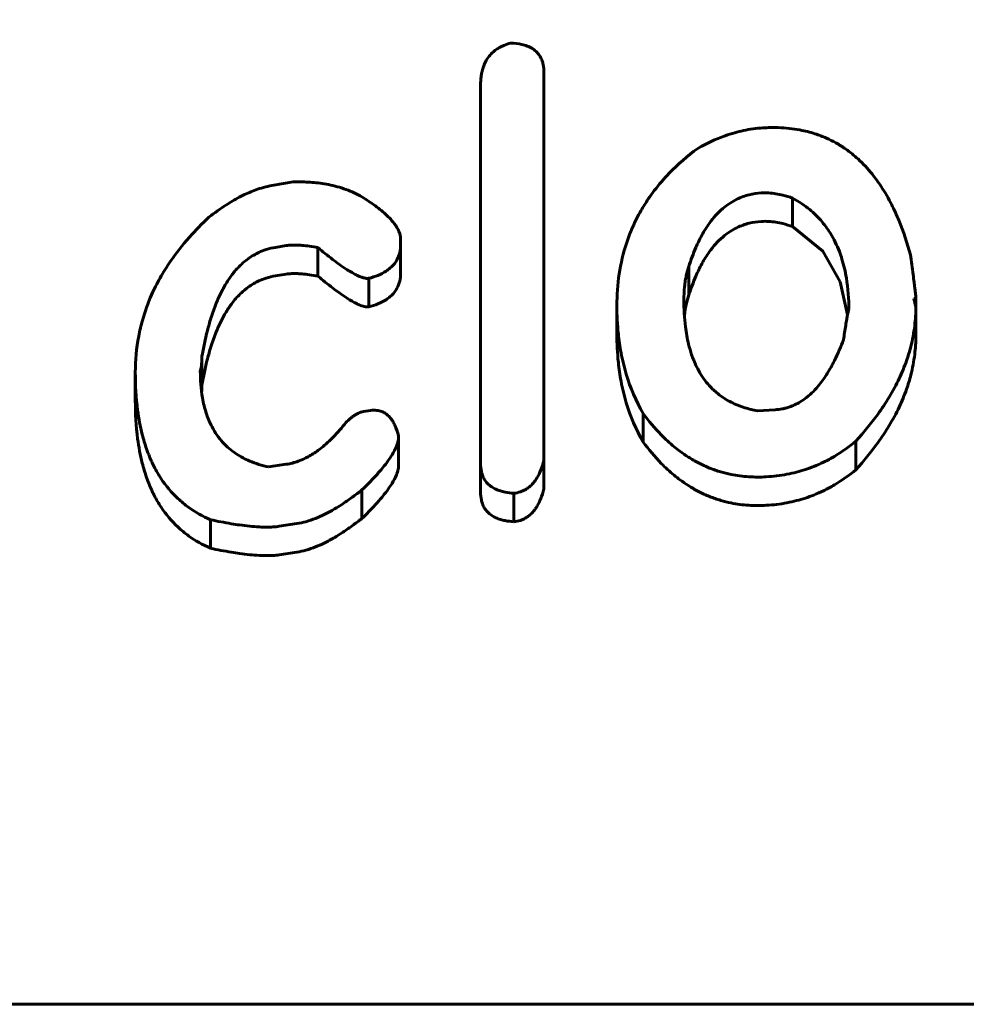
# Model space of a CAD drawing. Header units: millimetres. Extents: x 0 to 841, y 0 to 594.
# Tile 7 of 25: x 237.65 to 242.35, y 375.59 to 380.48. Entities that reach past the tile are written whole.
import ezdxf

# ---------------------------------------------------------------- set-up
doc = ezdxf.new("R2010")
doc.units = ezdxf.units.MM
doc.linetypes.add('K5LT_BASIC', pattern=[0])
doc.linetypes.add('K5LT_THIN', pattern=[0])
doc.layers.add('Системный слой', color=7, linetype='Continuous')
doc.layers.add('Системный слой (1)', color=7, linetype='Continuous', true_color=0x6c6c6c)
doc.styles.add('KDIMTEXTSTYLE', font='txt', dxfattribs={"width": 0.96, "oblique": 15, "height": 5})
doc.styles.add('KTEXTSTYLE', font='txt', dxfattribs={"width": 0.96, "height": 5})
doc.dimstyles.new('KDIMSTYLE (1.00)', dxfattribs={"dimtxt": 5, "dimasz": 1, "dimexe": 2, "dimexo": 0, "dimgap": 1, "dimtad": 1, "dimtxsty": 'KDIMTEXTSTYLE', "dimsah": 1, "dimcen": 0, "dimdle": 1, "dimadec": 0, "dimazin": 0, "dimtfac": 0.667, "dimtmove": 0, "dimatfit": 3, "dimfxl": 1, "dimtvp": 1, "dimtolj": 1, "dimtzin": 0, "dimarcsym": 0})

# ---------------------------------------------------------------- blocks, each defined once
blk = doc.blocks.new('U11')
at = {"layer": 'Системный слой (1)', "color": 150, "linetype": 'K5LT_BASIC', "lineweight": 60, "true_color": 0x0080ff}
for p, q in [((240.9739, 379.1107), (240.9634, 379.0757)), ((240.9634, 379.0757), (240.9563, 379.0404)), ((240.9563, 379.0404), (240.9518, 379.005))]:
    blk.add_line(p, q, dxfattribs=at)
blk = doc.blocks.new('U14')
at = {"layer": 'Системный слой (1)', "color": 150, "linetype": 'K5LT_BASIC', "lineweight": 60, "true_color": 0x0080ff}
for p, q in [((241.6386, 379.3273), (241.4882, 379.4496)), ((241.724, 379.1752), (241.6386, 379.3273)), ((241.7613, 379.0122), (241.724, 379.1752))]:
    blk.add_line(p, q, dxfattribs=at)
blk = doc.blocks.new('D0')
at = {"layer": 'Системный слой (1)'}
for points in [[(219.7896, 393.517), (220.2896, 394.1752), (215.2896, 393.517), (220.2896, 392.8587)], [(270.2896, 393.517), (265.2896, 394.1752), (265.7896, 393.517), (265.2896, 392.8587)]]:
    blk.add_hatch(color=7, dxfattribs=at).paths.add_polyline_path(points)
at = {"layer": 'Системный слой (1)', "color": 7, "linetype": 'K5LT_THIN', "lineweight": 18}
for p, q in [((215.2896, 375.5919), (215.2896, 395.517)), ((270.2896, 375.5919), (270.2896, 395.517)), ((215.2896, 393.517), (220.2896, 394.1752)), ((220.2896, 394.1752), (219.7896, 393.517)), ((265.7896, 393.517), (265.2896, 394.1752)), ((265.2896, 394.1752), (270.2896, 393.517)), ((220.2896, 392.8587), (215.2896, 393.517)), ((215.2896, 393.517), (270.2896, 393.517)), ((219.7896, 393.517), (220.2896, 392.8587)), ((270.2896, 393.517), (265.2896, 392.8587)), ((265.2896, 392.8587), (265.7896, 393.517))]:
    blk.add_line(p, q, dxfattribs=at)
blk.add_wipeout([(239.1015, 394.517), (239.1015, 401.8988), (246.1827, 401.8988), (246.1827, 394.517)]).dxf.layer = 'Системный слой (1)'
at = {"layer": 'Системный слой (1)', "color": 7, "insert": (239.1015, 401.1045), "char_height": 5, "attachment_point": 1, "style": 'KTEXTSTYLE'}
blk.add_mtext('\\fArial|b0|c204|p34;\\H5.0;\\W1.000;\\Q15;\\fGOST Type AU|b0|i0|c204|p34;\\Q15;\\W0.960;55', dxfattribs=at)
blk = doc.blocks.new('KDIMARROW_01')
at = {"layer": 'Системный слой'}
blk.add_hatch(color=0, dxfattribs=at).paths.add_polyline_path([(0, 0), (-5, 0.6583), (-4.5, 0), (-5, -0.6583)])
at = {"layer": 'Системный слой', "color": 0, "linetype": 'K5LT_THIN', "lineweight": 18}
for p, q in [((-4.5, 0), (-5, 0.6583)), ((-5, 0.6583), (0, 0)), ((0, 0), (-5, -0.6583)), ((-5, -0.6583), (-4.5, 0))]:
    blk.add_line(p, q, dxfattribs=at)
at = {"layer": 'Системный слой (1)', "color": 0, "linetype": 'K5LT_THIN', "lineweight": 18}
blk.add_line((642.9314, 279.5919), (641.9314, 279.5919), dxfattribs=at)

msp = doc.modelspace()

# ---------------------------------------------------------------- linework, layer by layer
at = {"layer": 'Системный слой (1)', "color": 150, "linetype": 'K5LT_BASIC', "lineweight": 60, "true_color": 0x0080ff}
for p, q in [((240.2546, 380.2145), (240.2546, 378.2906)), ((239.9404, 378.2731), (239.9404, 380.1515)), ((238.9151, 379.6553), (239.011, 379.6708)), ((241.4882, 379.4496), (241.4882, 379.591)), ((238.9763, 379.3551), (238.9234, 379.3466)), ((239.1334, 379.204), (239.1334, 379.3454)), ((239.5435, 379.3867), (239.5435, 379.3605)), ((239.5435, 379.2191), (239.5435, 379.3605)), ((240.9739, 379.1107), (240.9739, 379.2521)), ((238.9763, 379.2137), (238.9234, 379.2052)), ((239.3864, 379.0515), (239.3864, 379.193)), ((242.1001, 379.0498), (242.1001, 379.1011)), ((240.6167, 378.9163), (240.6167, 379.0577)), ((240.9491, 379.0853), (240.9491, 379.0853)), ((242.0901, 379.0925), (242.1001, 379.0498)), ((242.1001, 378.9084), (242.1001, 379.0498)), ((238.5579, 378.663), (238.5579, 378.8045)), ((238.2272, 378.5857), (238.2272, 378.7271)), ((238.5497, 378.733), (238.5497, 378.733)), ((239.36, 378.5327), (239.3947, 378.5375)), ((240.7474, 378.3806), (240.7474, 378.522)), ((241.4022, 378.5411), (241.3146, 378.536)), ((239.5336, 378.2672), (239.5336, 378.4087)), ((241.8024, 378.2438), (241.8024, 378.3852)), ((238.8887, 378.2571), (238.9763, 378.2706)), ((239.9404, 378.1317), (239.9404, 378.2731)), ((240.2546, 378.1491), (240.2546, 378.2906)), ((239.3517, 378.0019), (239.3517, 378.1434)), ((240.1058, 377.9856), (240.1058, 378.127)), ((238.6009, 377.8539), (238.6009, 377.9953)), ((239.0292, 377.9762), (238.9416, 377.963)), ((239.0292, 377.8347), (238.9416, 377.8215)), ((215.2896, 375.5919), (270.2896, 375.5919))]:
    msp.add_line(p, q, dxfattribs=at)
msp.add_arc((238.2469, 378.6631), 0.311, 353.6471, 359.9964, dxfattribs=at)
for points, knots in [([(240.0892, 380.3599), (240.0778, 380.3568), (240.0611, 380.3511), (240.0394, 380.3409), (240.0215, 380.3304), (240.0014, 380.3151), (239.981, 380.2936), (239.9643, 380.2674), (239.953, 380.2401), (239.9464, 380.2156), (239.9415, 380.1863), (239.9404, 380.1654), (239.9404, 380.1515)], [0, 0, 0, 0, 1.358897, 2.023749, 2.839894, 3.882622, 5.223402, 6.817403, 8.322351, 9.666934, 10.756035, 13, 13, 13, 13]), ([(240.2546, 380.2145), (240.2546, 380.2275), (240.253, 380.247), (240.2459, 380.273), (240.2368, 380.2935), (240.2214, 380.3145), (240.1995, 380.3326), (240.1731, 380.3456), (240.1369, 380.3563), (240.1081, 380.3593), (240.0892, 380.3599)], [0, 0, 0, 0, 2.005634, 2.963157, 4.094934, 5.34861, 6.666509, 7.845809, 8.939602, 11, 11, 11, 11]), ([(241.341, 379.939), (241.3084, 379.937), (241.2613, 379.9304), (241.1995, 379.9151), (241.1206, 379.89), (241.0608, 379.8616), (241.0186, 379.8376)], [0, 0, 0, 0, 1.939784, 2.830615, 3.848867, 7, 7, 7, 7]), ([(242.0736, 379.3102), (242.0579, 379.367), (242.0302, 379.4508), (241.9788, 379.5638), (241.9351, 379.6406), (241.8802, 379.7168), (241.8221, 379.78), (241.7597, 379.8306), (241.706, 379.8644), (241.6548, 379.89), (241.5959, 379.9125), (241.5163, 379.9327), (241.4287, 379.9418), (241.3665, 379.9406), (241.341, 379.939)], [0, 0, 0, 0, 2.927225, 4.263986, 5.891371, 7.066975, 8.556075, 9.662103, 10.44288, 11.114566, 11.892716, 12.82025, 14.107549, 15, 15, 15, 15]), ([(241.0186, 379.8376), (240.9664, 379.7992), (240.8888, 379.7317), (240.8136, 379.6445), (240.7681, 379.5814), (240.7309, 379.5218), (240.6945, 379.4495), (240.6345, 379.2942), (240.6167, 379.162), (240.6167, 379.0577)], [0, 0, 0, 0, 1.852839, 3.023743, 3.56165, 4.326802, 5.306302, 6.256576, 10, 10, 10, 10]), ([(238.9151, 379.6553), (238.8873, 379.6507), (238.8371, 379.6375), (238.7808, 379.6142), (238.7292, 379.5884), (238.6683, 379.5526), (238.6203, 379.5177), (238.5927, 379.496)], [0, 0, 0, 0, 1.761515, 3.275762, 3.914316, 5.538419, 8, 8, 8, 8]), ([(239.3335, 379.6075), (239.3076, 379.6205), (239.2665, 379.6373), (239.2084, 379.6534), (239.1531, 379.6645), (239.0875, 379.6714), (239.0355, 379.6717), (239.011, 379.6708)], [0, 0, 0, 0, 2.276212, 3.385465, 4.427765, 6.326566, 8, 8, 8, 8]), ([(239.5435, 379.3867), (239.5435, 379.4), (239.5371, 379.4272), (239.5156, 379.4623), (239.4893, 379.4923), (239.4536, 379.5258), (239.4024, 379.5648), (239.3572, 379.5935), (239.3335, 379.6075)], [0, 0, 0, 0, 1.243393, 2.649303, 3.71506, 4.731905, 6.811683, 9, 9, 9, 9]), ([(241.3328, 379.6166), (241.3126, 379.6154), (241.2819, 379.6108), (241.2419, 379.5987), (241.2097, 379.5851), (241.1752, 379.5654), (241.1393, 379.5381), (241.1054, 379.5044), (241.0703, 379.4604), (241.0376, 379.4075), (241.0029, 379.3357), (240.9839, 379.2834), (240.9739, 379.2521)], [0, 0, 0, 0, 1.194455, 1.834319, 2.532417, 3.363435, 4.398546, 5.577266, 6.744721, 8.54203, 10.325285, 13, 13, 13, 13]), ([(241.4882, 379.591), (241.4724, 379.5965), (241.4454, 379.6047), (241.3939, 379.6155), (241.3575, 379.6181), (241.3328, 379.6166)], [0, 0, 0, 0, 1.975482, 3.278358, 6, 6, 6, 6]), ([(241.7677, 379.0381), (241.7677, 379.0903), (241.762, 379.1748), (241.7402, 379.2702), (241.7199, 379.3293), (241.701, 379.3728), (241.6719, 379.4254), (241.6316, 379.4803), (241.5707, 379.5398), (241.5198, 379.5741), (241.4882, 379.591)], [0, 0, 0, 0, 2.819732, 4.525677, 5.216055, 6.116585, 6.989777, 8.283507, 9.474028, 11, 11, 11, 11]), ([(238.5927, 379.496), (238.5581, 379.464), (238.4887, 379.3935), (238.4087, 379.2919), (238.3488, 379.1956), (238.2997, 379.0976), (238.265, 379.0011), (238.2348, 378.8724), (238.2272, 378.7864), (238.2272, 378.7271)], [0, 0, 0, 0, 1.424192, 3.039196, 4.133439, 5.192268, 6.789675, 7.763975, 10, 10, 10, 10]), ([(241.3328, 379.4752), (241.3126, 379.474), (241.2819, 379.4694), (241.2419, 379.4573), (241.2097, 379.4437), (241.1752, 379.424), (241.1393, 379.3967), (241.1054, 379.363), (241.0703, 379.3189), (241.0376, 379.2661), (241.0029, 379.1943), (240.9839, 379.142), (240.9739, 379.1107)], [0, 0, 0, 0, 1.194455, 1.834319, 2.532417, 3.363435, 4.398546, 5.577266, 6.744721, 8.54203, 10.325285, 13, 13, 13, 13]), ([(241.4882, 379.4496), (241.4724, 379.4551), (241.4454, 379.4633), (241.3939, 379.4741), (241.3575, 379.4767), (241.3328, 379.4752)], [0, 0, 0, 0, 1.975482, 3.278358, 6, 6, 6, 6]), ([(238.5579, 378.8045), (238.5651, 378.8474), (238.578, 378.9112), (238.603, 378.9998), (238.6251, 379.0625), (238.6516, 379.1219), (238.6791, 379.1716), (238.7118, 379.2187), (238.7473, 379.2582), (238.7831, 379.2882), (238.8129, 379.3077), (238.8427, 379.3232), (238.8787, 379.3372), (238.9073, 379.344), (238.9234, 379.3466)], [0, 0, 0, 0, 3.176372, 4.656782, 6.478708, 7.806449, 9.090401, 10.242606, 11.489321, 12.337466, 12.963301, 13.480228, 14.159833, 15, 15, 15, 15]), ([(238.9763, 379.3551), (238.9849, 379.3565), (239.0041, 379.3583), (239.0302, 379.3581), (239.0598, 379.3563), (239.0933, 379.3524), (239.1194, 379.348), (239.1334, 379.3454)], [0, 0, 0, 0, 1.280331, 2.852566, 3.893791, 5.770327, 8, 8, 8, 8]), ([(239.1334, 379.3454), (239.1568, 379.3259), (239.1916, 379.2976), (239.2408, 379.261), (239.2728, 379.239), (239.3011, 379.2216), (239.3195, 379.2116), (239.3339, 379.2048), (239.345, 379.2001), (239.3568, 379.1961), (239.3704, 379.1929), (239.3803, 379.1921), (239.3864, 379.193)], [0, 0, 0, 0, 4.243722, 6.093906, 8.190022, 9.382924, 10.42084, 10.855374, 11.36846, 11.910512, 12.33677, 13, 13, 13, 13]), ([(239.3864, 379.193), (239.4016, 379.197), (239.4318, 379.2068), (239.4673, 379.2248), (239.4943, 379.2448), (239.5126, 379.2641), (239.5294, 379.2897), (239.5411, 379.3219), (239.5435, 379.3474), (239.5435, 379.3605)], [0, 0, 0, 0, 1.611866, 3.218605, 4.212773, 5.375535, 6.380831, 8.110097, 10, 10, 10, 10]), ([(242.1001, 379.1011), (242.1, 379.1033), (242.0993, 379.1117), (242.0975, 379.1268), (242.0949, 379.1487), (242.0913, 379.1772), (242.0841, 379.2318), (242.078, 379.2774), (242.0736, 379.3102)], [0, 0, 0, 0, 0.279651, 1.083938, 1.948459, 3.106408, 4.764763, 9, 9, 9, 9]), ([(240.9739, 379.2521), (240.9686, 379.2373), (240.9621, 379.2138), (240.9557, 379.1802), (240.9505, 379.1395), (240.9491, 379.1074), (240.9491, 379.0853)], [0, 0, 0, 0, 1.895078, 2.974424, 4.228318, 7, 7, 7, 7]), ([(238.5579, 378.663), (238.5651, 378.706), (238.578, 378.7698), (238.603, 378.8584), (238.6251, 378.9211), (238.6516, 378.9805), (238.6791, 379.0302), (238.7118, 379.0773), (238.7473, 379.1168), (238.7831, 379.1467), (238.8129, 379.1662), (238.8427, 379.1818), (238.8787, 379.1958), (238.9073, 379.2026), (238.9234, 379.2052)], [0, 0, 0, 0, 3.176372, 4.656782, 6.478708, 7.806449, 9.090401, 10.242606, 11.489321, 12.337466, 12.963301, 13.480228, 14.159833, 15, 15, 15, 15]), ([(238.9763, 379.2137), (238.9849, 379.2151), (239.0041, 379.2169), (239.0302, 379.2167), (239.0598, 379.2148), (239.0933, 379.211), (239.1194, 379.2066), (239.1334, 379.204)], [0, 0, 0, 0, 1.280331, 2.852566, 3.893791, 5.770327, 8, 8, 8, 8]), ([(239.1334, 379.204), (239.1568, 379.1845), (239.1916, 379.1562), (239.2408, 379.1196), (239.2728, 379.0976), (239.3011, 379.0802), (239.3195, 379.0702), (239.3339, 379.0634), (239.345, 379.0587), (239.3568, 379.0547), (239.3704, 379.0514), (239.3803, 379.0507), (239.3864, 379.0515)], [0, 0, 0, 0, 4.243722, 6.093906, 8.190022, 9.382924, 10.42084, 10.855374, 11.36846, 11.910512, 12.33677, 13, 13, 13, 13]), ([(239.3864, 379.0515), (239.4016, 379.0556), (239.4318, 379.0654), (239.4673, 379.0834), (239.4943, 379.1034), (239.5126, 379.1226), (239.5294, 379.1483), (239.5411, 379.1804), (239.5435, 379.206), (239.5435, 379.2191)], [0, 0, 0, 0, 1.611866, 3.218605, 4.212773, 5.375535, 6.380831, 8.110097, 10, 10, 10, 10]), ([(242.0901, 379.0925), (242.0915, 379.0926), (242.0932, 379.0928), (242.0954, 379.0935), (242.0967, 379.0941), (242.0978, 379.0949), (242.0989, 379.0961), (242.0999, 379.0982), (242.1001, 379.1001), (242.1001, 379.1011)], [0, 0, 0, 0, 2.222276, 2.917284, 4.189661, 4.806257, 5.554622, 7.533878, 10, 10, 10, 10]), ([(240.6167, 379.0577), (240.6167, 379.0106), (240.6205, 378.9322), (240.6368, 378.8185), (240.669, 378.6847), (240.711, 378.5847), (240.7474, 378.522)], [0, 0, 0, 0, 1.792247, 2.985691, 4.372689, 7, 7, 7, 7]), ([(240.9491, 379.0853), (240.9491, 379.0413), (240.9528, 378.9673), (240.9687, 378.8769), (240.9846, 378.822), (240.9985, 378.7844), (241.0133, 378.7512), (241.0405, 378.702), (241.0736, 378.6597), (241.1122, 378.6246), (241.1379, 378.6049), (241.1677, 378.5863), (241.205, 378.5676), (241.2529, 378.5495), (241.2929, 378.5399), (241.3146, 378.536)], [0, 0, 0, 0, 3.21316, 5.337662, 6.618415, 7.310977, 8.190187, 9.16489, 11.199746, 11.738153, 12.459192, 13.178417, 13.816991, 14.846711, 16, 16, 16, 16]), ([(241.8024, 378.3852), (241.8417, 378.4282), (241.9009, 378.5001), (241.9703, 378.6046), (242.0182, 378.6935), (242.0529, 378.7776), (242.0794, 378.8648), (242.0961, 378.9536), (242.1001, 379.0188), (242.1001, 379.0498)], [0, 0, 0, 0, 2.160206, 3.504099, 4.883557, 6.189518, 7.217825, 8.675147, 10, 10, 10, 10]), ([(241.7412, 378.8883), (241.7446, 378.912), (241.7497, 378.9461), (241.7565, 378.9871), (241.7605, 379.0087), (241.7634, 379.0222), (241.7655, 379.0311), (241.7668, 379.0357), (241.7677, 379.0381)], [0, 0, 0, 0, 4.273677, 6.127463, 7.381918, 8.168077, 8.557109, 9, 9, 9, 9]), ([(240.6167, 378.9163), (240.6167, 378.8692), (240.6205, 378.7908), (240.6368, 378.677), (240.669, 378.5432), (240.711, 378.4433), (240.7474, 378.3806)], [0, 0, 0, 0, 1.792247, 2.985691, 4.372689, 7, 7, 7, 7]), ([(241.8024, 378.2438), (241.8417, 378.2868), (241.9009, 378.3587), (241.9703, 378.4632), (242.0182, 378.5521), (242.0529, 378.6362), (242.0794, 378.7234), (242.0961, 378.8121), (242.1001, 378.8774), (242.1001, 378.9084)], [0, 0, 0, 0, 2.160206, 3.504099, 4.883557, 6.189518, 7.217825, 8.675147, 10, 10, 10, 10]), ([(241.4022, 378.5411), (241.4141, 378.5418), (241.4318, 378.5439), (241.4558, 378.5494), (241.4763, 378.5557), (241.5006, 378.5656), (241.5292, 378.581), (241.561, 378.6034), (241.5925, 378.6323), (241.6274, 378.6718), (241.6629, 378.7227), (241.7041, 378.7972), (241.7282, 378.8538), (241.7412, 378.8883)], [0, 0, 0, 0, 0.803834, 1.194814, 1.68531, 2.286253, 3.053909, 4.063479, 5.25281, 6.466633, 8.439758, 10.595316, 14, 14, 14, 14]), ([(238.2272, 378.7271), (238.2272, 378.6643), (238.2327, 378.5598), (238.2559, 378.4333), (238.2785, 378.3575), (238.2986, 378.3044), (238.3214, 378.2544), (238.363, 378.1826), (238.4197, 378.1139), (238.503, 378.0453), (238.5613, 378.0124), (238.6009, 377.9953)], [0, 0, 0, 0, 2.717569, 4.491055, 5.556164, 6.135703, 6.927162, 7.892104, 9.611121, 10.514947, 12, 12, 12, 12]), ([(238.5497, 378.733), (238.5497, 378.6884), (238.5545, 378.6173), (238.5735, 378.5386), (238.5908, 378.4909), (238.6075, 378.4546), (238.6309, 378.4158), (238.6596, 378.3797), (238.6918, 378.3485), (238.7257, 378.323), (238.7599, 378.3026), (238.8115, 378.278), (238.8556, 378.2643), (238.8887, 378.2571)], [0, 0, 0, 0, 3.177249, 5.03625, 5.765111, 6.763968, 7.828249, 8.879144, 9.839677, 10.715446, 11.50042, 12.205191, 14, 14, 14, 14]), ([(238.2272, 378.5857), (238.2272, 378.5229), (238.2327, 378.4184), (238.2559, 378.2919), (238.2785, 378.216), (238.2986, 378.1629), (238.3214, 378.113), (238.363, 378.0412), (238.4197, 377.9724), (238.503, 377.9039), (238.5613, 377.871), (238.6009, 377.8539)], [0, 0, 0, 0, 2.717569, 4.491055, 5.556164, 6.135703, 6.927162, 7.892104, 9.611121, 10.514947, 12, 12, 12, 12]), ([(239.36, 378.5327), (239.3553, 378.532), (239.3483, 378.5302), (239.3378, 378.5262), (239.3277, 378.5213), (239.316, 378.5142), (239.3046, 378.506), (239.2895, 378.4939), (239.2791, 378.4844), (239.2723, 378.4778)], [0, 0, 0, 0, 1.228086, 1.903536, 3.01693, 4.304084, 5.763661, 7.084259, 10, 10, 10, 10]), ([(239.5336, 378.4087), (239.5302, 378.4227), (239.524, 378.4436), (239.5137, 378.4672), (239.506, 378.4816), (239.4975, 378.4948), (239.4852, 378.5097), (239.4695, 378.5229), (239.4528, 378.5317), (239.4383, 378.5362), (239.4197, 378.5393), (239.4051, 378.5389), (239.3947, 378.5375)], [0, 0, 0, 0, 3.050658, 4.519005, 5.289563, 6.364345, 7.665068, 9.038532, 10.106038, 10.868653, 11.461552, 13, 13, 13, 13]), ([(240.7474, 378.522), (240.7741, 378.4859), (240.8217, 378.4287), (240.8868, 378.3683), (240.933, 378.332), (240.9726, 378.3047), (241.0213, 378.2765), (241.0749, 378.2517), (241.1293, 378.2328), (241.1938, 378.2168), (241.2694, 378.2067), (241.3287, 378.2067), (241.3576, 378.2084)], [0, 0, 0, 0, 2.831904, 4.552748, 5.249176, 6.209631, 7.252971, 8.32491, 9.320868, 10.187581, 11.624415, 13, 13, 13, 13]), ([(239.2723, 378.4778), (239.253, 378.453), (239.2198, 378.4142), (239.172, 378.3689), (239.1383, 378.342), (239.1107, 378.3231), (239.0784, 378.3039), (239.0348, 378.2838), (238.9968, 378.2737), (238.9763, 378.2706)], [0, 0, 0, 0, 2.836421, 4.457599, 5.565654, 6.378735, 7.129014, 8.501926, 10, 10, 10, 10]), ([(239.3517, 378.1434), (239.3747, 378.1656), (239.4109, 378.2021), (239.4539, 378.2514), (239.4811, 378.2866), (239.5044, 378.3215), (239.5219, 378.3546), (239.5317, 378.3852), (239.5336, 378.4018), (239.5336, 378.4087)], [0, 0, 0, 0, 2.763153, 4.419525, 5.747514, 6.786455, 8.288068, 9.290753, 10, 10, 10, 10]), ([(240.7474, 378.3806), (240.7741, 378.3444), (240.8217, 378.2873), (240.8868, 378.2269), (240.933, 378.1906), (240.9726, 378.1633), (241.0213, 378.135), (241.0749, 378.1103), (241.1293, 378.0914), (241.1938, 378.0753), (241.2694, 378.0653), (241.3287, 378.0653), (241.3576, 378.067)], [0, 0, 0, 0, 2.831904, 4.552748, 5.249176, 6.209631, 7.252971, 8.32491, 9.320868, 10.187581, 11.624415, 13, 13, 13, 13]), ([(241.3576, 378.2084), (241.3922, 378.2103), (241.4431, 378.2165), (241.5074, 378.231), (241.552, 378.244), (241.597, 378.2603), (241.6457, 378.2818), (241.7188, 378.3212), (241.77, 378.3582), (241.8024, 378.3852)], [0, 0, 0, 0, 2.007096, 2.959322, 3.866339, 4.761938, 5.846685, 7.135548, 10, 10, 10, 10]), ([(239.3517, 378.0019), (239.3747, 378.0241), (239.4109, 378.0607), (239.4539, 378.1099), (239.4811, 378.1452), (239.5044, 378.1801), (239.5219, 378.2131), (239.5317, 378.2438), (239.5336, 378.2603), (239.5336, 378.2672)], [0, 0, 0, 0, 2.763153, 4.419525, 5.747514, 6.786455, 8.288068, 9.290753, 10, 10, 10, 10]), ([(239.9404, 378.2731), (239.9404, 378.2603), (239.942, 378.2412), (239.9491, 378.2156), (239.9583, 378.1955), (239.9733, 378.1752), (239.9933, 378.1585), (240.0156, 378.1463), (240.0382, 378.1379), (240.0678, 378.1307), (240.0908, 378.1279), (240.1058, 378.127)], [0, 0, 0, 0, 2.152084, 3.184713, 4.416577, 5.763724, 7.111067, 8.20902, 9.214573, 10.21258, 12, 12, 12, 12]), ([(240.1058, 378.127), (240.1167, 378.1282), (240.1332, 378.1316), (240.1539, 378.1399), (240.1698, 378.1488), (240.1856, 378.1606), (240.2, 378.1749), (240.216, 378.1953), (240.2328, 378.2247), (240.2458, 378.2585), (240.2523, 378.2816), (240.2546, 378.2906)], [0, 0, 0, 0, 1.385304, 2.097206, 2.894418, 3.839953, 4.883056, 5.906957, 7.85626, 10.382224, 12, 12, 12, 12]), ([(241.3576, 378.067), (241.3922, 378.0689), (241.4431, 378.0751), (241.5074, 378.0895), (241.552, 378.1026), (241.597, 378.1189), (241.6457, 378.1404), (241.7188, 378.1798), (241.77, 378.2167), (241.8024, 378.2438)], [0, 0, 0, 0, 2.007096, 2.959322, 3.866339, 4.761938, 5.846685, 7.135548, 10, 10, 10, 10]), ([(239.0292, 377.9762), (239.0445, 377.9784), (239.0761, 377.9855), (239.1211, 378.0012), (239.1688, 378.0228), (239.211, 378.046), (239.2574, 378.0747), (239.3029, 378.1059), (239.3359, 378.131), (239.3517, 378.1434)], [0, 0, 0, 0, 1.172641, 2.49978, 3.726851, 5.342358, 6.437715, 8.2602, 10, 10, 10, 10]), ([(239.9404, 378.1317), (239.9404, 378.1189), (239.942, 378.0998), (239.9491, 378.0742), (239.9583, 378.0541), (239.9733, 378.0338), (239.9933, 378.017), (240.0156, 378.0049), (240.0382, 377.9965), (240.0678, 377.9892), (240.0908, 377.9865), (240.1058, 377.9856)], [0, 0, 0, 0, 2.152084, 3.184713, 4.416577, 5.763724, 7.111067, 8.20902, 9.214573, 10.21258, 12, 12, 12, 12]), ([(240.1058, 377.9856), (240.1167, 377.9867), (240.1332, 377.9902), (240.1539, 377.9985), (240.1698, 378.0073), (240.1856, 378.0192), (240.2, 378.0335), (240.216, 378.0539), (240.2328, 378.0833), (240.2458, 378.117), (240.2523, 378.1402), (240.2546, 378.1491)], [0, 0, 0, 0, 1.385304, 2.097206, 2.894418, 3.839953, 4.883056, 5.906957, 7.85626, 10.382224, 12, 12, 12, 12]), ([(238.6009, 377.9953), (238.6347, 377.9882), (238.6824, 377.979), (238.7473, 377.9689), (238.7937, 377.9632), (238.8383, 377.9596), (238.8769, 377.9584), (238.91, 377.9593), (238.9311, 377.9614), (238.9416, 377.963)], [0, 0, 0, 0, 3.104947, 4.337969, 5.800212, 7.195549, 8.20947, 9.108899, 10, 10, 10, 10]), ([(239.0292, 377.8347), (239.0445, 377.837), (239.0761, 377.8441), (239.1211, 377.8598), (239.1688, 377.8814), (239.211, 377.9045), (239.2574, 377.9332), (239.3029, 377.9645), (239.3359, 377.9896), (239.3517, 378.0019)], [0, 0, 0, 0, 1.172641, 2.49978, 3.726851, 5.342358, 6.437715, 8.2602, 10, 10, 10, 10]), ([(238.6009, 377.8539), (238.6347, 377.8468), (238.6824, 377.8375), (238.7473, 377.8275), (238.7937, 377.8218), (238.8383, 377.8181), (238.8769, 377.817), (238.91, 377.8179), (238.9311, 377.8199), (238.9416, 377.8215)], [0, 0, 0, 0, 3.104947, 4.337969, 5.800212, 7.195549, 8.20947, 9.108899, 10, 10, 10, 10])]:
    msp.add_open_spline(points, degree=3, knots=knots, dxfattribs=at)
msp.add_open_spline([(238.5497, 378.733), (238.5552, 378.7569), (238.558, 378.7807), (238.5579, 378.8045)], degree=3, dxfattribs=at)

# ---------------------------------------------------------------- block references
at = {"layer": 'Системный слой (1)'}
for name in ['U14', 'U11']:
    msp.add_blockref(name, (0, 0), dxfattribs=at)

# ---------------------------------------------------------------- next in the draw order: dimensions: what is measured, and where the dimension line sits
at = {"layer": 'Системный слой (1)', "color": 7}
dim = msp.add_linear_dim(base=(215.2896, 393.517), p1=(270.2896, 375.5919), p2=(215.2896, 375.5919), dimstyle='KDIMSTYLE (1.00)', override={"dimexo": 0, "dimpost": '\\fGOST Type AU|b0|c204|p34;\\H5.0;\\W0.960;\\Q15;<>', "dimblk1": 'KDIMARROW_01', "dimblk2": 'KDIMARROW_01', "dimse1": 0, "dimse2": 0, "dimclrt": 7, "dimtol": 1, "dimtp": 0, "dimtm": 0, "dimtdec": 5, "dimtolj": 1}, dxfattribs=at)
dim.commit()
dim.dimension.update_dxf_attribs({"geometry": 'D0', "text_midpoint": (242.7896, 393.517), "dimtype": 160})

doc.saveas('drawing.dxf')
